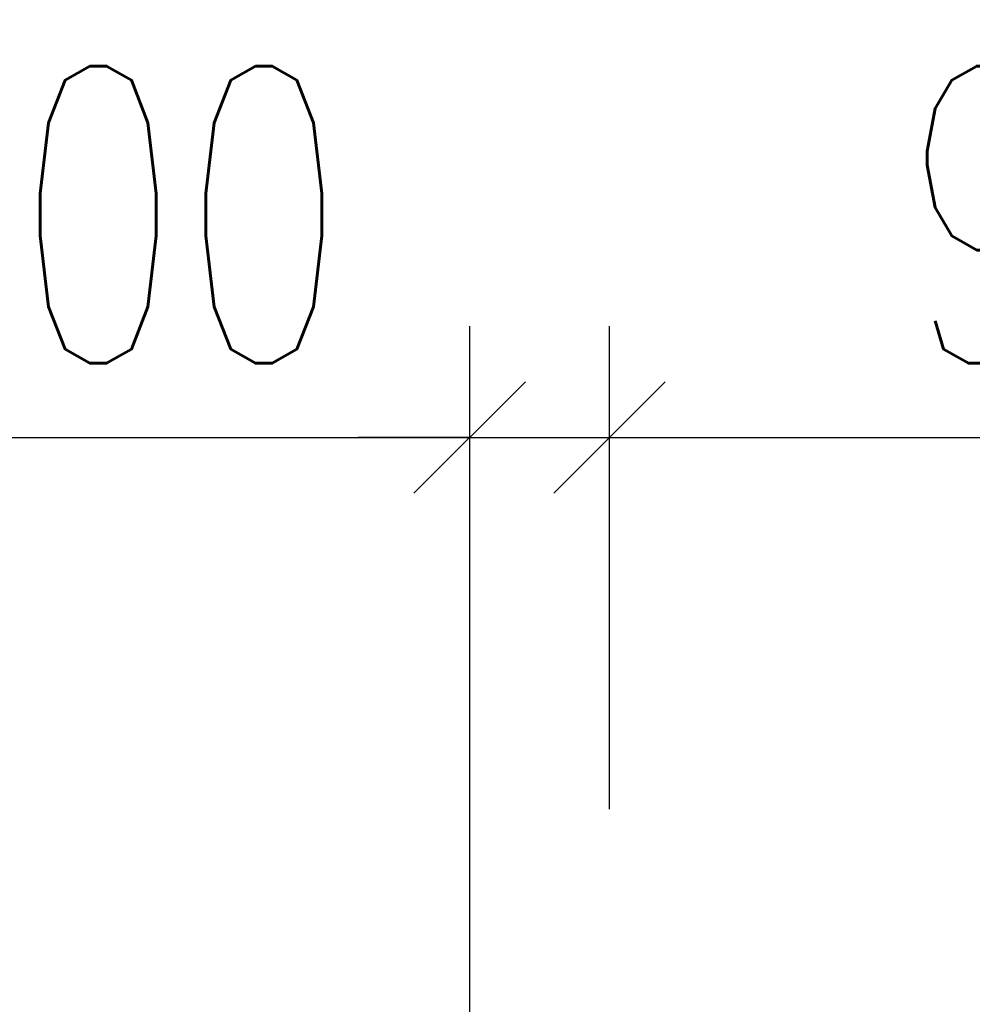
# Model space of a CAD drawing. Header units: metres. Extents: x -912764 to -454925, y -2226138 to -1112338.
# Tile 207 of 256: x -456305.958 to -456305.317, y -1112953.979 to -1112953.317. Entities that reach past the tile are written whole.
import ezdxf

# ---------------------------------------------------------------- set-up
doc = ezdxf.new("R2010")
doc.units = ezdxf.units.M
doc.layers.add('_NOVÝ STAV - POPISKY KATASTR', color=7, linetype='Continuous', lineweight=30)
doc.layers.add('C3D_ZPR', color=7, linetype='Continuous')
doc.styles.add('StandardUzky', font='simplex.shx', dxfattribs={"width": 0.65})
doc.styles.add('znacky', font='arial.ttf')
doc.dimstyles.new('1000', dxfattribs={"dimscale": 0.5, "dimtxt": 1, "dimasz": 0.6, "dimexe": 0.3, "dimexo": 0.5, "dimgap": 0.5, "dimtad": 1, "dimzin": 1, "dimdsep": 46, "dimtxsty": 'znacky', "dimblk": 'OBLIQUE', "dimcen": 1, "dimdle": 0.3, "dimclrd": 256, "dimclre": 256, "dimclrt": 256, "dimadec": 3, "dimazin": 0, "dimtfac": 1, "dimtmove": 0, "dimatfit": 3, "dimldrblk": 'OBLIQUE', "dimfxl": 1, "dimlwd": -1, "dimlwe": -1, "dimarcsym": 0})

# ---------------------------------------------------------------- blocks, each defined once
blk = doc.blocks.new('_Oblique')
at = {"color": 0, "linetype": 'ByBlock', "lineweight": -2}
blk.add_line((-0.5, -0.5), (0.5, 0.5), dxfattribs=at)
blk = doc.blocks.new('*D987')
at = {"layer": 'C3D_ZPR', "color": 1, "transparency": 16777216}
for p, q in [((0, 0.94121), (0, 1.51621)), ((0.5, 0.94121), (0.5, 1.51621)), ((-0.15, 1.44121), (0.65, 1.44121))]:
    blk.add_line(p, q, dxfattribs=at)
at = {"layer": 'Defpoints', "color": 0, "transparency": 16777216}
for p in [(0.5, 1.44121), (0, 0.2338), (0.5, 0.2338)]:
    blk.add_point(p, dxfattribs=at)
at = {"layer": 'C3D_ZPR', "color": 1, "transparency": 16777216, "xscale": 0.075, "yscale": 0.075, "zscale": 0.075, "rotation": 180}
blk.add_blockref('_Oblique', (0, 1.44121), dxfattribs=at)
at = {"layer": 'C3D_ZPR', "color": 1, "transparency": 16777216, "xscale": 0.075, "yscale": 0.075, "zscale": 0.075}
blk.add_blockref('_Oblique', (0.5, 1.44121), dxfattribs=at)
at = {"layer": 'C3D_ZPR', "color": 1, "transparency": 16777216, "insert": (0.25, 1.59121), "char_height": 0.2, "attachment_point": 5, "style": 'StandardUzky'}
blk.add_mtext('500', dxfattribs=at)
blk = doc.blocks.new('*D312')
at = {"layer": 'C3D_ZPR', "color": 1, "transparency": 16777216}
for p, q in [((-456305.65541, -1112953.84789), (-456305.65541, -1112953.52289)), ((-456305.56123, -1112953.84789), (-456305.56123, -1112953.52289)), ((-456305.65541, -1112953.59789), (-456305.73041, -1112953.59789)), ((-456305.65541, -1112953.59789), (-456305.56123, -1112953.59789)), ((-456305.56123, -1112953.59789), (-456305.09456, -1112953.59789))]:
    blk.add_line(p, q, dxfattribs=at)
at = {"layer": 'Defpoints', "color": 0, "lineweight": 50, "transparency": 16777216}
for p in [(-456305.56123, -1112953.59789), (-456305.65541, -1112955.0391), (-456305.56123, -1112955.0391)]:
    blk.add_point(p, dxfattribs=at)
at = {"layer": 'C3D_ZPR', "color": 1, "transparency": 16777216, "xscale": 0.075, "yscale": 0.075, "zscale": 0.075}
blk.add_blockref('_Oblique', (-456305.65541, -1112953.59789), dxfattribs=at)
at = {"layer": 'C3D_ZPR', "color": 1, "transparency": 16777216, "xscale": 0.075, "yscale": 0.075, "zscale": 0.075, "rotation": 180}
blk.add_blockref('_Oblique', (-456305.56123, -1112953.59789), dxfattribs=at)
at = {"layer": 'C3D_ZPR', "color": 1, "transparency": 16777216, "insert": (-456305.25289, -1112953.44789), "char_height": 0.2, "attachment_point": 5, "style": 'StandardUzky'}
blk.add_mtext('94', dxfattribs=at)
blk = doc.blocks.new('A$C4eac8e0d')
at = {"layer": 'C3D_ZPR'}
dim = blk.add_linear_dim(base=(0.5, 1.44121), p1=(0, 0.2338), p2=(0.5, 0.2338), dimstyle='1000', override={"dimscale": 1, "dimtxt": 0.2, "dimasz": 0.075, "dimexe": 0.075, "dimexo": 0.25, "dimgap": 0.05, "dimdec": 0, "dimlfac": 1000, "dimdsep": 44, "dimtxsty": 'StandardUzky', "dimcen": 0.5, "dimdle": 0.15, "dimclrd": 1, "dimclre": 1, "dimclrt": 1, "dimfxl": 0.5, "dimfxlon": 1}, dxfattribs=at)
dim.commit()
dim.dimension.update_dxf_attribs({"geometry": '*D987', "text_midpoint": (0.25, 1.59121)})

msp = doc.modelspace()

# ---------------------------------------------------------------- block references
at = {"layer": '_NOVÝ STAV - POPISKY KATASTR', "lineweight": 50}
msp.add_blockref('A$C4eac8e0d', (-456306.15541, -1112955.0391), dxfattribs=at)

# ---------------------------------------------------------------- dimensions: what is measured, and where the dimension line sits
at = {"layer": 'C3D_ZPR'}
dim = msp.add_linear_dim(base=(-456305.56123, -1112953.59789), p1=(-456305.65541, -1112955.0391), p2=(-456305.56123, -1112955.0391), dimstyle='1000', override={"dimtxt": 0.4, "dimasz": 0.15, "dimexe": 0.15, "dimgap": 0.1, "dimdec": 0, "dimlfac": 1000, "dimdsep": 44, "dimtxsty": 'StandardUzky', "dimdle": 0.15, "dimclrd": 1, "dimclre": 1, "dimclrt": 1, "dimfxl": 0.5, "dimfxlon": 1}, dxfattribs=at)
dim.commit()
dim.dimension.update_dxf_attribs({"geometry": '*D312', "text_midpoint": (-456305.25289, -1112953.44789)})

doc.saveas('drawing.dxf')
